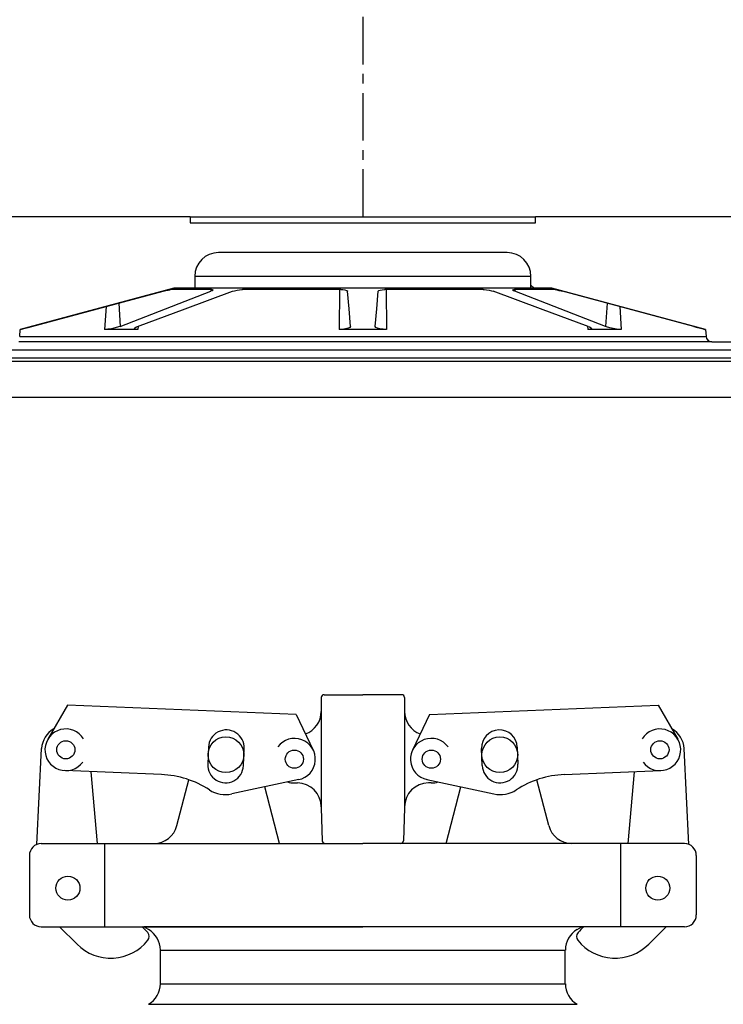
# Model space of a CAD drawing. Extents: x -169 to 6736, y -208 to 3022.
# Tile 126 of 256: x 1678 to 1685, y 414 to 424. Entities that reach past the tile are written whole.
import ezdxf

# ---------------------------------------------------------------- set-up
doc = ezdxf.new("R2010")
doc.units = 0
doc.header["$MEASUREMENT"] = 0
doc.header["$PDSIZE"] = 1
doc.linetypes.add('CENTER1', pattern=[0.6625, 0.5, -0.075, 0.0125, -0.075])
doc.layers.get('DEFPOINTS').update_dxf_attribs({"linetype": 'CONTINUOUS'})
for name, color, linetype in [('CENTERLINE', 3, 'CENTER1'), ('DIM', 3, 'CONTINUOUS'), ('FILL-CAP', 1, 'CONTINUOUS'), ('FREEZE-LINES', 8, 'CONTINUOUS'), ('SPILL-BUCKET', 1, 'CONTINUOUS'), ('SWIVEL-ADAPTOR', 1, 'CONTINUOUS')]:
    doc.layers.add(name, color=color, linetype=linetype)
doc.styles.add('SIMPLEX', font='simplex')
doc.dimstyles.new('DIM64', dxfattribs={"dimscale": 64, "dimtxt": 0.09375, "dimasz": 0.09375, "dimexe": 0.0625, "dimexo": 0.0625, "dimgap": 0.046875, "dimtad": 1, "dimdec": 4, "dimzin": 3, "dimdsep": 46, "dimlunit": 4, "dimtxsty": 'SIMPLEX', "dimcen": 0, "dimclrd": 256, "dimclre": 256, "dimclrt": 256, "dimadec": 0, "dimazin": 0, "dimtfac": 1, "dimtdec": 4, "dimtmove": 0, "dimatfit": 3, "dimfxl": 1, "dimfrac": 2, "dimtolj": 1, "dimtzin": 0, "dimarcsym": 0})

# ---------------------------------------------------------------- blocks, each defined once
blk = doc.blocks.new('*D17')
at = {"layer": 'DEFPOINTS', "color": 0, "transparency": 16777216}
for p in [(1422.429, 414.289), (2052.154, 410.007), (1422.429, 136.516)]:
    blk.add_point(p, dxfattribs=at)
at = {"layer": 'DIM', "lineweight": -2, "transparency": 16777216}
for p, q in [((1422.429, 410.289), (1422.429, 132.516)), ((2052.154, 406.007), (2052.154, 132.516)), ((2046.154, 136.516), (1428.429, 136.516))]:
    blk.add_line(p, q, dxfattribs=at)
at = {"layer": 'DIM', "transparency": 16777216}
for points in [[(1428.429, 137.516), (1428.429, 135.516), (1422.429, 136.516)], [(2046.154, 137.516), (2046.154, 135.516), (2052.154, 136.516)]]:
    blk.add_solid(points, dxfattribs=at)
at = {"layer": 'DIM', "transparency": 16777216, "insert": (1737.291, 144.087), "char_height": 6, "attachment_point": 5, "style": 'SIMPLEX'}
blk.add_mtext('\\A1;52\'-5 3/4" (F.V. TANK SLAB)', dxfattribs=at)

msp = doc.modelspace()

# ---------------------------------------------------------------- linework, layer by layer
at = {"layer": 'CENTERLINE', "flags": 128}
msp.add_lwpolyline([(1681.39983, 421.89972), (1681.39983, 439.73881), (1673.31084, 447.8278), (1673.31084, 465.14738)], dxfattribs=at)
at = {"layer": 'FILL-CAP', "linetype": 'Continuous'}
for p, q in [((1680.99145, 416.88492), (1681.3977, 416.88492)), ((1681.80395, 416.88492), (1681.3977, 416.88492)), ((1680.9602, 416.85367), (1680.9602, 416.70792)), ((1681.8352, 416.85367), (1681.8352, 416.70792)), ((1678.29912, 416.77479), (1678.09077, 416.41637)), ((1680.69835, 416.67632), (1678.29912, 416.77479)), ((1680.69835, 416.67632), (1680.87662, 416.30202)), ((1680.9602, 416.70792), (1680.9602, 415.69742)), ((1681.8352, 416.70792), (1681.8352, 415.70792)), ((1682.09705, 416.67632), (1681.91878, 416.30202)), ((1682.09705, 416.67632), (1684.49628, 416.77479)), ((1684.49628, 416.77479), (1684.70462, 416.41637)), ((1677.97498, 415.31296), (1678.02598, 416.31983)), ((1679.77708, 416.33506), (1679.7697, 416.15521)), ((1680.14438, 416.13983), (1680.15176, 416.31968)), ((1682.65101, 416.13983), (1682.64363, 416.31968)), ((1683.01832, 416.33506), (1683.0257, 416.15521)), ((1684.82042, 415.31296), (1684.76941, 416.31983)), ((1679.28354, 416.04631), (1678.27092, 416.08787)), ((1678.61264, 415.32242), (1678.54676, 416.07655)), ((1683.51185, 416.04631), (1684.52447, 416.08787)), ((1684.18275, 415.32242), (1684.24863, 416.07655)), ((1679.44623, 415.51019), (1679.57008, 415.99198)), ((1680.72527, 415.99413), (1680.02286, 415.84254)), ((1680.6792, 415.95792), (1680.7102, 415.95792)), ((1682.07012, 415.99413), (1682.77254, 415.84254)), ((1682.1162, 415.95792), (1682.0852, 415.95792)), ((1683.34916, 415.51019), (1683.22532, 415.99198)), ((1680.52223, 415.32319), (1680.3695, 415.91735)), ((1682.27316, 415.32319), (1682.42589, 415.91735)), ((1680.9602, 415.70792), (1680.9602, 415.69742)), ((1680.9602, 415.69742), (1680.97224, 415.35258)), ((1681.8352, 415.69742), (1681.82315, 415.35258)), ((1681.8352, 415.70792), (1681.8352, 415.69742)), ((1678.0227, 415.32242), (1679.2041, 415.32242)), ((1678.6902, 414.44742), (1678.6902, 415.32242)), ((1679.2041, 415.32242), (1681.3977, 415.32242)), ((1683.59129, 415.32242), (1681.3977, 415.32242)), ((1684.7727, 415.32242), (1683.59129, 415.32242)), ((1684.1052, 414.44742), (1684.1052, 415.32242)), ((1677.8977, 415.19742), (1677.8977, 414.57242)), ((1684.8977, 415.19742), (1684.8977, 414.57242)), ((1678.0227, 414.44742), (1681.3977, 414.44742)), ((1678.21487, 414.44742), (1678.39772, 414.26531)), ((1684.7727, 414.44742), (1681.3977, 414.44742)), ((1684.58053, 414.44742), (1684.39767, 414.26531))]:
    msp.add_line(p, q, dxfattribs=at)
at = {"layer": 'FILL-CAP', "color": 7, "linetype": 'Continuous'}
for centre, radius in [((1678.27989, 416.30644), 0.0955), ((1679.9602, 416.25442), 0.1875), ((1682.8352, 416.25442), 0.1875), ((1684.5155, 416.30644), 0.0955), ((1680.6792, 416.20792), 0.0955), ((1682.1162, 416.20792), 0.0955), ((1678.3022, 414.85442), 0.126), ((1684.4932, 414.85442), 0.126)]:
    msp.add_circle(centre, radius, dxfattribs=at)
at = {"layer": 'FILL-CAP', "linetype": 'Continuous'}
msp.add_circle((1682.1162, 416.20792), 0.096, dxfattribs=at)
for centre, radius, start, end in [((1680.99145, 416.85367), 0.03125, 90, 180), ((1681.80395, 416.85367), 0.03125, 0, 90), ((1680.7102, 416.70792), 0.25, 289.892293, 0), ((1682.0852, 416.70792), 0.25, 180, 250.107707), ((1678.27566, 416.30718), 0.25, 119.01975, 177.100106), ((1678.27997, 416.30643), 0.2188, 31.207475, 324.090131), ((1684.51543, 416.30643), 0.2188, 215.909869, 148.792525), ((1684.51973, 416.30718), 0.25, 2.899894, 60.98025), ((1680.68045, 416.20786), 0.2187, 281.184003, 143.400114), ((1682.1162, 416.20792), 0.2187, 35.923386, 258.139497), ((1679.24253, 415.04715), 1, 57.003012, 87.64961), ((1680.6792, 416.20792), 0.25, 253.199633, 269.999877), ((1680.7102, 415.70792), 0.25, 0, 90), ((1682.0852, 415.70792), 0.25, 90, 180), ((1682.1162, 416.20792), 0.25, 270.000123, 286.800367), ((1683.55286, 415.04715), 1, 92.35039, 122.996988), ((1679.95704, 416.14752), 0.312, 237.003012, 282.178318), ((1682.83836, 416.14752), 0.312, 257.821682, 302.996988), ((1679.2041, 415.57242), 0.25, 270, 345.58427), ((1683.59129, 415.57242), 0.25, 194.41573, 270), ((1681.00347, 415.35367), 0.03125, 182, 270), ((1681.79192, 415.35367), 0.03125, 270, 358), ((1678.0227, 415.19742), 0.125, 90, 180), ((1684.7727, 415.19742), 0.125, 0, 90), ((1678.0227, 414.57242), 0.125, 180, 270), ((1684.7727, 414.57242), 0.125, 270, 0), ((1678.76077, 414.06067), 0.5, 40.753152, 50.670514), ((1684.03462, 414.06067), 0.5, 129.329486, 139.246848), ((1678.75056, 414.61957), 0.5, 225.115836, 321.339848), ((1679.09219, 414.34627), 0.0625, 321.339848, 40.753152), ((1683.7032, 414.34627), 0.0625, 139.246848, 218.660152), ((1684.04483, 414.61957), 0.5, 218.660152, 314.884164)]:
    msp.add_arc(centre, radius, start, end, dxfattribs=at)
at = {"layer": 'FILL-CAP', "color": 1, "linetype": 'Continuous'}
for centre, start, end in [((1679.96442, 416.32737), 357.64961, 177.64961), ((1682.83097, 416.32737), 2.35039, 182.35039), ((1679.95704, 416.14752), 177.64961, 357.649627), ((1682.83836, 416.14752), 182.350373, 2.35039)]:
    msp.add_arc(centre, 0.1875, start, end, dxfattribs=at)
at = {"layer": 'FREEZE-LINES', "linetype": 'Continuous'}
msp.add_line((1130.21218, 420.00736), (1904.5822, 420.00736), dxfattribs=at)
at = {"layer": 'SPILL-BUCKET', "linetype": 'Continuous'}
for p, q in [((1679.58643, 421.89972), (1675.40179, 421.89972)), ((1679.58643, 421.89972), (1679.58643, 421.83727)), ((1679.58643, 421.89972), (1679.59231, 421.89972)), ((1679.59231, 421.89972), (1679.60989, 421.89972)), ((1679.60989, 421.89972), (1679.63907, 421.89972)), ((1679.63907, 421.89972), (1679.67965, 421.89972)), ((1679.67965, 421.89972), (1679.73137, 421.89972)), ((1679.73137, 421.89972), (1679.7939, 421.89972)), ((1679.7939, 421.89972), (1679.86684, 421.89972)), ((1679.86684, 421.89972), (1679.94969, 421.89972)), ((1679.94969, 421.89972), (1680.04195, 421.89972)), ((1680.04195, 421.89972), (1680.14299, 421.89972)), ((1680.14299, 421.89972), (1680.25217, 421.89972)), ((1680.25217, 421.89972), (1680.36878, 421.89972)), ((1680.36878, 421.89972), (1680.49207, 421.89972)), ((1680.49207, 421.89972), (1680.62122, 421.89972)), ((1680.62122, 421.89972), (1680.75541, 421.89972)), ((1680.75541, 421.89972), (1680.89377, 421.89972)), ((1680.89377, 421.89972), (1681.0354, 421.89972)), ((1681.0354, 421.89972), (1681.17937, 421.89972)), ((1681.17937, 421.89972), (1681.32476, 421.89972)), ((1681.32476, 421.89972), (1681.47063, 421.89972)), ((1681.47063, 421.89972), (1681.61602, 421.89972)), ((1681.61602, 421.89972), (1681.75999, 421.89972)), ((1681.75999, 421.89972), (1681.90162, 421.89972)), ((1681.90162, 421.89972), (1682.03998, 421.89972)), ((1682.03998, 421.89972), (1682.17417, 421.89972)), ((1682.17417, 421.89972), (1682.30333, 421.89972)), ((1682.30333, 421.89972), (1682.42661, 421.89972)), ((1682.42661, 421.89972), (1682.54322, 421.89972)), ((1682.54322, 421.89972), (1682.6524, 421.89972)), ((1682.6524, 421.89972), (1682.75345, 421.89972)), ((1682.75345, 421.89972), (1682.8457, 421.89972)), ((1682.8457, 421.89972), (1682.92856, 421.89972)), ((1682.92856, 421.89972), (1683.00149, 421.89972)), ((1683.00149, 421.89972), (1683.06402, 421.89972)), ((1683.06402, 421.89972), (1683.11574, 421.89972)), ((1683.11574, 421.89972), (1683.15633, 421.89972)), ((1683.15633, 421.89972), (1683.1855, 421.89972)), ((1683.1855, 421.89972), (1683.20308, 421.89972)), ((1683.20308, 421.89972), (1683.20896, 421.89972)), ((1687.3936, 421.89972), (1683.20896, 421.89972)), ((1683.20896, 421.83727), (1683.20896, 421.89972)), ((1679.58643, 421.83727), (1683.20896, 421.83727)), ((1682.91229, 421.52498), (1679.88311, 421.52498)), ((1679.6393, 421.27515), (1679.63328, 421.27515)), ((1679.63328, 421.27515), (1679.63328, 421.15024)), ((1679.65734, 421.27515), (1679.6393, 421.27515)), ((1679.68727, 421.27515), (1679.65734, 421.27515)), ((1679.72888, 421.27515), (1679.68727, 421.27515)), ((1679.78189, 421.27515), (1679.72888, 421.27515)), ((1679.84594, 421.27515), (1679.78189, 421.27515)), ((1679.92058, 421.27515), (1679.84594, 421.27515)), ((1680.00532, 421.27515), (1679.92058, 421.27515)), ((1680.09957, 421.27515), (1680.00532, 421.27515)), ((1680.20269, 421.27515), (1680.09957, 421.27515)), ((1680.31397, 421.27515), (1680.20269, 421.27515)), ((1680.43265, 421.27515), (1680.31397, 421.27515)), ((1680.55792, 421.27515), (1680.43265, 421.27515)), ((1680.68894, 421.27515), (1680.55792, 421.27515)), ((1680.82479, 421.27515), (1680.68894, 421.27515)), ((1680.96456, 421.27515), (1680.82479, 421.27515)), ((1681.10728, 421.27515), (1680.96456, 421.27515)), ((1681.25199, 421.27515), (1681.10728, 421.27515)), ((1681.3977, 421.27515), (1681.25199, 421.27515)), ((1681.5434, 421.27515), (1681.3977, 421.27515)), ((1681.68811, 421.27515), (1681.5434, 421.27515)), ((1681.83083, 421.27515), (1681.68811, 421.27515)), ((1681.9706, 421.27515), (1681.83083, 421.27515)), ((1682.10645, 421.27515), (1681.9706, 421.27515)), ((1682.23747, 421.27515), (1682.10645, 421.27515)), ((1682.36274, 421.27515), (1682.23747, 421.27515)), ((1682.48142, 421.27515), (1682.36274, 421.27515)), ((1682.5927, 421.27515), (1682.48142, 421.27515)), ((1682.69582, 421.27515), (1682.5927, 421.27515)), ((1682.79007, 421.27515), (1682.69582, 421.27515)), ((1682.87481, 421.27515), (1682.79007, 421.27515)), ((1682.94946, 421.27515), (1682.87481, 421.27515)), ((1683.0135, 421.27515), (1682.94946, 421.27515)), ((1683.06651, 421.27515), (1683.0135, 421.27515)), ((1683.10812, 421.27515), (1683.06651, 421.27515)), ((1683.13805, 421.27515), (1683.10812, 421.27515)), ((1683.15609, 421.27515), (1683.13805, 421.27515)), ((1683.16211, 421.27515), (1683.15609, 421.27515)), ((1683.16211, 421.15024), (1683.16211, 421.27515)), ((1679.41468, 421.15024), (1677.80216, 420.71817)), ((1679.30343, 421.11877), (1679.33, 421.12575)), ((1679.33, 421.12575), (1679.35341, 421.13169)), ((1679.35341, 421.13169), (1679.37041, 421.1357)), ((1679.37041, 421.1357), (1679.37916, 421.13733)), ((1679.37916, 421.13733), (1679.3798, 421.13736)), ((1679.40457, 421.13736), (1679.3798, 421.13736)), ((1679.44197, 421.13736), (1679.40457, 421.13736)), ((1679.63328, 421.15024), (1679.41468, 421.15024)), ((1679.49177, 421.13736), (1679.44197, 421.13736)), ((1679.55366, 421.13736), (1679.49177, 421.13736)), ((1679.62724, 421.13736), (1679.55366, 421.13736)), ((1679.71204, 421.13736), (1679.62724, 421.13736)), ((1679.6393, 421.15024), (1679.63328, 421.15024)), ((1679.65734, 421.15024), (1679.6393, 421.15024)), ((1679.68727, 421.15024), (1679.65734, 421.15024)), ((1679.72888, 421.15024), (1679.68727, 421.15024)), ((1679.80753, 421.13736), (1679.71204, 421.13736)), ((1679.78189, 421.15024), (1679.72888, 421.15024)), ((1679.84594, 421.15024), (1679.78189, 421.15024)), ((1679.8017, 421.13737), (1679.80285, 421.11877)), ((1679.81575, 421.12454), (1679.80285, 421.11877)), ((1679.80753, 421.13736), (1679.81498, 421.13704)), ((1679.81498, 421.13704), (1679.8234, 421.13473)), ((1679.82375, 421.13044), (1679.81575, 421.12454)), ((1679.8234, 421.13473), (1679.82375, 421.13044)), ((1679.92058, 421.15024), (1679.84594, 421.15024)), ((1680.00532, 421.15024), (1679.92058, 421.15024)), ((1680.09957, 421.15024), (1680.00532, 421.15024)), ((1680.03081, 421.11877), (1680.05043, 421.12497)), ((1680.05043, 421.12497), (1680.07683, 421.13111)), ((1680.07683, 421.13111), (1680.1039, 421.13536)), ((1680.20269, 421.15024), (1680.09957, 421.15024)), ((1680.1039, 421.13536), (1680.12813, 421.13726)), ((1680.12813, 421.13726), (1680.13413, 421.13736)), ((1680.26464, 421.13736), (1680.13413, 421.13736)), ((1680.31397, 421.15024), (1680.20269, 421.15024)), ((1680.40234, 421.13736), (1680.26464, 421.13736)), ((1680.43265, 421.15024), (1680.31397, 421.15024)), ((1680.54635, 421.13736), (1680.40234, 421.13736)), ((1680.55792, 421.15024), (1680.43265, 421.15024)), ((1680.69576, 421.13736), (1680.54635, 421.13736)), ((1680.68894, 421.15024), (1680.55792, 421.15024)), ((1680.82479, 421.15024), (1680.68894, 421.15024)), ((1680.84961, 421.13736), (1680.69576, 421.13736)), ((1680.96456, 421.15024), (1680.82479, 421.15024)), ((1681.00695, 421.13736), (1680.84961, 421.13736)), ((1681.10728, 421.15024), (1680.96456, 421.15024)), ((1681.16676, 421.13736), (1681.00695, 421.13736)), ((1681.25199, 421.15024), (1681.10728, 421.15024)), ((1681.15272, 421.13736), (1681.1502, 420.71817)), ((1681.16676, 421.13736), (1681.18783, 421.13652)), ((1681.18783, 421.13652), (1681.20947, 421.13352)), ((1681.20947, 421.13352), (1681.22577, 421.12866)), ((1681.22577, 421.12866), (1681.23503, 421.12233)), ((1681.23503, 421.12233), (1681.2365, 421.11877)), ((1681.3977, 421.15024), (1681.25199, 421.15024)), ((1681.5434, 421.15024), (1681.3977, 421.15024)), ((1681.68811, 421.15024), (1681.5434, 421.15024)), ((1681.55889, 421.11877), (1681.56417, 421.12575)), ((1681.56417, 421.12575), (1681.57833, 421.13169)), ((1681.57833, 421.13169), (1681.59938, 421.1357)), ((1681.59938, 421.1357), (1681.6242, 421.13733)), ((1681.6242, 421.13733), (1681.62864, 421.13736)), ((1681.78845, 421.13736), (1681.62864, 421.13736)), ((1681.64267, 421.13736), (1681.64519, 420.71817)), ((1681.83083, 421.15024), (1681.68811, 421.15024)), ((1681.94578, 421.13736), (1681.78845, 421.13736)), ((1681.9706, 421.15024), (1681.83083, 421.15024)), ((1682.09963, 421.13736), (1681.94578, 421.13736)), ((1682.10645, 421.15024), (1681.9706, 421.15024)), ((1682.24904, 421.13736), (1682.09963, 421.13736)), ((1682.23747, 421.15024), (1682.10645, 421.15024)), ((1682.36274, 421.15024), (1682.23747, 421.15024)), ((1682.39305, 421.13736), (1682.24904, 421.13736)), ((1682.48142, 421.15024), (1682.36274, 421.15024)), ((1682.53075, 421.13736), (1682.39305, 421.13736)), ((1682.5927, 421.15024), (1682.48142, 421.15024)), ((1682.66127, 421.13736), (1682.53075, 421.13736)), ((1682.69582, 421.15024), (1682.5927, 421.15024)), ((1682.66127, 421.13736), (1682.67251, 421.13704)), ((1682.67251, 421.13704), (1682.69646, 421.13473)), ((1682.79007, 421.15024), (1682.69582, 421.15024)), ((1682.69646, 421.13473), (1682.72189, 421.13044)), ((1682.72189, 421.13044), (1682.74653, 421.12454)), ((1682.74653, 421.12454), (1682.76458, 421.11877)), ((1682.87481, 421.15024), (1682.79007, 421.15024)), ((1682.94946, 421.15024), (1682.87481, 421.15024)), ((1683.0135, 421.15024), (1682.94946, 421.15024)), ((1682.97122, 421.13111), (1682.97304, 421.13536)), ((1682.97885, 421.12497), (1682.97122, 421.13111)), ((1682.97304, 421.13536), (1682.98355, 421.13726)), ((1682.99254, 421.11877), (1682.97885, 421.12497)), ((1682.98355, 421.13726), (1682.98787, 421.13736)), ((1683.08335, 421.13736), (1682.98787, 421.13736)), ((1682.99369, 421.13737), (1682.99254, 421.11877)), ((1683.06651, 421.15024), (1683.0135, 421.15024)), ((1683.10812, 421.15024), (1683.06651, 421.15024)), ((1683.16815, 421.13736), (1683.08335, 421.13736)), ((1683.13805, 421.15024), (1683.10812, 421.15024)), ((1683.15609, 421.15024), (1683.13805, 421.15024)), ((1683.16211, 421.15024), (1683.15609, 421.15024)), ((1683.16211, 421.18379), (1683.19566, 421.15024)), ((1683.38071, 421.15024), (1683.16211, 421.15024)), ((1683.24173, 421.13736), (1683.16815, 421.13736)), ((1683.30362, 421.13736), (1683.24173, 421.13736)), ((1683.35342, 421.13736), (1683.30362, 421.13736)), ((1683.39083, 421.13736), (1683.35342, 421.13736)), ((1684.99323, 420.71817), (1683.38071, 421.15024)), ((1683.41559, 421.13736), (1683.39083, 421.13736)), ((1683.41559, 421.13736), (1683.42104, 421.13652)), ((1683.42104, 421.13652), (1683.43441, 421.13352)), ((1683.43441, 421.13352), (1683.45408, 421.12866)), ((1683.45408, 421.12866), (1683.47851, 421.12233)), ((1683.47851, 421.12233), (1683.49196, 421.11877)), ((1678.61366, 420.93459), (1679.30343, 421.11877)), ((1679.3265, 420.93459), (1679.80285, 421.11877)), ((1679.53167, 420.93459), (1680.03081, 421.11877)), ((1681.25262, 420.93459), (1681.2365, 421.11877)), ((1681.54277, 420.93459), (1681.55889, 421.11877)), ((1683.26372, 420.93459), (1682.76458, 421.11877)), ((1683.46889, 420.93459), (1682.99254, 421.11877)), ((1684.18173, 420.93459), (1683.49196, 421.11877)), ((1677.92396, 420.75016), (1678.61366, 420.93459)), ((1678.70213, 420.95822), (1678.6863, 420.71817)), ((1678.83515, 420.99374), (1678.85022, 420.75016)), ((1678.85022, 420.75016), (1679.3265, 420.93459)), ((1679.03257, 420.75016), (1679.53167, 420.93459)), ((1681.26875, 420.75016), (1681.25262, 420.93459)), ((1681.52664, 420.75016), (1681.54277, 420.93459)), ((1683.76282, 420.75016), (1683.26372, 420.93459)), ((1683.94517, 420.75016), (1683.46889, 420.93459)), ((1683.96024, 420.99374), (1683.94517, 420.75016)), ((1684.09326, 420.95822), (1684.1091, 420.71817)), ((1684.87143, 420.75016), (1684.18173, 420.93459)), ((1677.79577, 420.64513), (1677.80216, 420.71817)), ((1677.8043, 420.71817), (1677.80216, 420.71817)), ((1677.81069, 420.71817), (1677.8043, 420.71817)), ((1677.81069, 420.71817), (1677.81395, 420.71964)), ((1677.81071, 420.71843), (1677.81069, 420.71817)), ((1677.81395, 420.71964), (1677.82849, 420.72402)), ((1677.82849, 420.72402), (1677.85295, 420.7309)), ((1677.85295, 420.7309), (1677.88537, 420.73977)), ((1677.88537, 420.73977), (1677.92396, 420.75016)), ((1678.69199, 420.71825), (1678.6863, 420.71817)), ((1678.85527, 420.71817), (1678.6863, 420.71817)), ((1678.72239, 420.72057), (1678.69199, 420.71825)), ((1678.75907, 420.72604), (1678.72239, 420.72057)), ((1678.79763, 420.7342), (1678.75907, 420.72604)), ((1678.83279, 420.74403), (1678.79763, 420.7342)), ((1678.85022, 420.75016), (1678.83279, 420.74403)), ((1679.03631, 420.71817), (1678.85527, 420.71817)), ((1678.99822, 420.72805), (1679.00417, 420.73626)), ((1679.00415, 420.72207), (1678.99822, 420.72805)), ((1679.02114, 420.71874), (1679.00415, 420.72207)), ((1679.00417, 420.73626), (1679.02208, 420.74599)), ((1679.03631, 420.71817), (1679.02114, 420.71874)), ((1679.02208, 420.74599), (1679.03257, 420.75016)), ((1679.03827, 420.75227), (1679.03631, 420.71817)), ((1681.18051, 420.71925), (1681.1502, 420.71817)), ((1681.3977, 420.71817), (1681.1502, 420.71817)), ((1681.21557, 420.72348), (1681.18051, 420.71925)), ((1681.24447, 420.73065), (1681.21557, 420.72348)), ((1681.26299, 420.73993), (1681.24447, 420.73065)), ((1681.26875, 420.75016), (1681.26299, 420.73993)), ((1681.64519, 420.71817), (1681.3977, 420.71817)), ((1681.53261, 420.73977), (1681.52664, 420.75016)), ((1681.55021, 420.7309), (1681.53261, 420.73977)), ((1681.57687, 420.72402), (1681.55021, 420.7309)), ((1681.60984, 420.71964), (1681.57687, 420.72402)), ((1681.64519, 420.71817), (1681.60984, 420.71964)), ((1683.75712, 420.75227), (1683.75908, 420.71817)), ((1683.76515, 420.71825), (1683.75908, 420.71817)), ((1683.94012, 420.71817), (1683.75908, 420.71817)), ((1683.76282, 420.75016), (1683.77767, 420.74403)), ((1683.78645, 420.72057), (1683.76515, 420.71825)), ((1683.77767, 420.74403), (1683.79366, 420.7342)), ((1683.79663, 420.72604), (1683.78645, 420.72057)), ((1683.79366, 420.7342), (1683.79663, 420.72604)), ((1684.1091, 420.71817), (1683.94012, 420.71817)), ((1683.95669, 420.74599), (1683.94517, 420.75016)), ((1683.98958, 420.73626), (1683.95669, 420.74599)), ((1684.02568, 420.72805), (1683.98958, 420.73626)), ((1684.0612, 420.72207), (1684.02568, 420.72805)), ((1684.09295, 420.71874), (1684.0612, 420.72207)), ((1684.1091, 420.71817), (1684.09295, 420.71874)), ((1684.87143, 420.75016), (1684.9094, 420.73993)), ((1684.9094, 420.73993), (1684.94333, 420.73065)), ((1684.94333, 420.73065), (1684.96876, 420.72348)), ((1684.96876, 420.72348), (1684.98262, 420.71925)), ((1684.98262, 420.71925), (1684.9847, 420.71817)), ((1684.98467, 420.71846), (1684.9847, 420.71817)), ((1684.99109, 420.71817), (1684.9847, 420.71817)), ((1684.99323, 420.71817), (1684.99109, 420.71817)), ((1684.99323, 420.71817), (1684.99962, 420.64513)), ((1677.79577, 420.64513), (1677.80165, 420.64513)), ((1677.80165, 420.64513), (1677.81925, 420.64513)), ((1677.81925, 420.64513), (1677.84853, 420.64513)), ((1677.84853, 420.64513), (1677.88938, 420.64513)), ((1677.88938, 420.64513), (1677.94168, 420.64513)), ((1677.94168, 420.64513), (1678.00525, 420.64513)), ((1678.00525, 420.64513), (1678.07988, 420.64513)), ((1678.07988, 420.64513), (1678.16534, 420.64513)), ((1678.16534, 420.64513), (1678.26134, 420.64513)), ((1678.26134, 420.64513), (1678.36757, 420.64513)), ((1678.36757, 420.64513), (1678.48368, 420.64513)), ((1678.48368, 420.64513), (1678.6093, 420.64513)), ((1678.6093, 420.64513), (1678.74401, 420.64513)), ((1678.74401, 420.64513), (1678.88738, 420.64513)), ((1678.88738, 420.64513), (1679.03894, 420.64513)), ((1679.03894, 420.64513), (1679.19819, 420.64513)), ((1679.19819, 420.64513), (1679.36461, 420.64513)), ((1679.36461, 420.64513), (1679.53767, 420.64513)), ((1679.53767, 420.64513), (1679.7168, 420.64513)), ((1679.7168, 420.64513), (1679.9014, 420.64513)), ((1679.9014, 420.64513), (1680.09089, 420.64513)), ((1680.09089, 420.64513), (1680.28464, 420.64513)), ((1680.28464, 420.64513), (1680.48202, 420.64513)), ((1680.48202, 420.64513), (1680.68239, 420.64513)), ((1680.68239, 420.64513), (1680.88509, 420.64513)), ((1680.88509, 420.64513), (1681.08946, 420.64513)), ((1681.08946, 420.64513), (1681.29484, 420.64513)), ((1681.29484, 420.64513), (1681.50055, 420.64513)), ((1681.50055, 420.64513), (1681.70593, 420.64513)), ((1681.70593, 420.64513), (1681.9103, 420.64513)), ((1681.9103, 420.64513), (1682.113, 420.64513)), ((1682.113, 420.64513), (1682.31337, 420.64513)), ((1682.31337, 420.64513), (1682.51075, 420.64513)), ((1682.51075, 420.64513), (1682.7045, 420.64513)), ((1682.7045, 420.64513), (1682.89399, 420.64513)), ((1682.89399, 420.64513), (1683.07859, 420.64513)), ((1683.07859, 420.64513), (1683.25772, 420.64513)), ((1683.25772, 420.64513), (1683.43078, 420.64513)), ((1683.43078, 420.64513), (1683.5972, 420.64513)), ((1683.5972, 420.64513), (1683.75645, 420.64513)), ((1683.75645, 420.64513), (1683.90801, 420.64513)), ((1683.90801, 420.64513), (1684.05138, 420.64513)), ((1684.05138, 420.64513), (1684.18609, 420.64513)), ((1684.18609, 420.64513), (1684.31171, 420.64513)), ((1684.31171, 420.64513), (1684.42783, 420.64513)), ((1684.42783, 420.64513), (1684.53405, 420.64513)), ((1684.53405, 420.64513), (1684.63005, 420.64513)), ((1684.63005, 420.64513), (1684.71551, 420.64513)), ((1684.71551, 420.64513), (1684.79015, 420.64513)), ((1684.79015, 420.64513), (1684.85371, 420.64513)), ((1684.85371, 420.64513), (1684.90601, 420.64513)), ((1684.90601, 420.64513), (1684.94686, 420.64513)), ((1684.94686, 420.64513), (1684.97614, 420.64513)), ((1684.97614, 420.64513), (1684.99374, 420.64513)), ((1684.99374, 420.64513), (1684.99962, 420.64513)), ((1685.00423, 420.62644), (1685.0377, 420.59298)), ((1677.82878, 420.58812), (1677.78722, 420.58812)), ((1677.88198, 420.58812), (1677.82878, 420.58812)), ((1677.94664, 420.58812), (1677.88198, 420.58812)), ((1678.02257, 420.58812), (1677.94664, 420.58812)), ((1678.1095, 420.58812), (1678.02257, 420.58812)), ((1678.20716, 420.58812), (1678.1095, 420.58812)), ((1678.31522, 420.58812), (1678.20716, 420.58812)), ((1678.43334, 420.58812), (1678.31522, 420.58812)), ((1678.56113, 420.58812), (1678.43334, 420.58812)), ((1678.69817, 420.58812), (1678.56113, 420.58812)), ((1678.84402, 420.58812), (1678.69817, 420.58812)), ((1678.99819, 420.58812), (1678.84402, 420.58812)), ((1679.1602, 420.58812), (1678.99819, 420.58812)), ((1679.3295, 420.58812), (1679.1602, 420.58812)), ((1679.50554, 420.58812), (1679.3295, 420.58812)), ((1679.68776, 420.58812), (1679.50554, 420.58812)), ((1679.87556, 420.58812), (1679.68776, 420.58812)), ((1680.06832, 420.58812), (1679.87556, 420.58812)), ((1680.26541, 420.58812), (1680.06832, 420.58812)), ((1680.4662, 420.58812), (1680.26541, 420.58812)), ((1680.67003, 420.58812), (1680.4662, 420.58812)), ((1680.87623, 420.58812), (1680.67003, 420.58812)), ((1681.08414, 420.58812), (1680.87623, 420.58812)), ((1681.29306, 420.58812), (1681.08414, 420.58812)), ((1681.50233, 420.58812), (1681.29306, 420.58812)), ((1681.71125, 420.58812), (1681.50233, 420.58812)), ((1681.91916, 420.58812), (1681.71125, 420.58812)), ((1682.12536, 420.58812), (1681.91916, 420.58812)), ((1682.32919, 420.58812), (1682.12536, 420.58812)), ((1682.52998, 420.58812), (1682.32919, 420.58812)), ((1682.72707, 420.58812), (1682.52998, 420.58812)), ((1682.91984, 420.58812), (1682.72707, 420.58812)), ((1683.10763, 420.58812), (1682.91984, 420.58812)), ((1683.28985, 420.58812), (1683.10763, 420.58812)), ((1683.46589, 420.58812), (1683.28985, 420.58812)), ((1683.6352, 420.58812), (1683.46589, 420.58812)), ((1683.7972, 420.58812), (1683.6352, 420.58812)), ((1683.95137, 420.58812), (1683.7972, 420.58812)), ((1684.09722, 420.58812), (1683.95137, 420.58812)), ((1684.23426, 420.58812), (1684.09722, 420.58812)), ((1684.36205, 420.58812), (1684.23426, 420.58812)), ((1684.48017, 420.58812), (1684.36205, 420.58812)), ((1684.58823, 420.58812), (1684.48017, 420.58812)), ((1684.68589, 420.58812), (1684.58823, 420.58812)), ((1684.77282, 420.58812), (1684.68589, 420.58812)), ((1684.84875, 420.58812), (1684.77282, 420.58812)), ((1684.91341, 420.58812), (1684.84875, 420.58812)), ((1684.96661, 420.58812), (1684.91341, 420.58812)), ((1685.00817, 420.58812), (1684.96661, 420.58812)), ((1685.03795, 420.58812), (1685.00817, 420.58812)), ((1685.05586, 420.58812), (1685.03795, 420.58812)), ((1685.06184, 420.58812), (1685.05586, 420.58812)), ((1685.06184, 420.58812), (1686.74775, 420.58812))]:
    msp.add_line(p, q, dxfattribs=at)
at = {"layer": 'SPILL-BUCKET', "color": 7, "linetype": 'Continuous'}
for p, q in [((1686.09466, 420.50019), (1674.89645, 420.50019)), ((1686.09257, 420.41636), (1674.89206, 420.41636)), ((1674.73612, 420.38513), (1686.09226, 420.38513))]:
    msp.add_line(p, q, dxfattribs=at)
at = {"layer": 'SPILL-BUCKET', "linetype": 'Continuous'}
for centre, radius, start, end in [((1679.88311, 421.27515), 0.24983, 90, 180), ((1682.91229, 421.27515), 0.24983, 0, 90), ((1685.06184, 420.65058), 0.06246, 185, 270)]:
    msp.add_arc(centre, radius, start, end, dxfattribs=at)
at = {"layer": 'SWIVEL-ADAPTOR', "linetype": 'Continuous'}
for p, q in [((1679.1477, 414.42), (1679.1004, 414.44742)), ((1679.1477, 414.42), (1679.1004, 414.44742)), ((1679.1477, 414.42), (1679.1004, 414.44742)), ((1679.1477, 414.42), (1679.1004, 414.44742)), ((1683.695, 414.44742), (1679.1004, 414.44742)), ((1683.6477, 414.42), (1683.695, 414.44742)), ((1683.6477, 414.42), (1683.695, 414.44742)), ((1683.6477, 414.42), (1683.695, 414.44742)), ((1683.6477, 414.42), (1683.695, 414.44742)), ((1679.2727, 413.85162), (1679.2727, 414.20365)), ((1679.2727, 413.85162), (1679.2727, 414.20365)), ((1683.5227, 413.85162), (1683.5227, 414.20365)), ((1683.5227, 413.85162), (1683.5227, 414.20365))]:
    msp.add_line(p, q, dxfattribs=at)
at = {"layer": 'SWIVEL-ADAPTOR', "color": 7}
for p, q in [((1679.27323, 414.20365), (1683.52323, 414.20365)), ((1679.27323, 413.85162), (1683.52377, 413.85162)), ((1679.14763, 413.63538), (1683.64883, 413.63538))]:
    msp.add_line(p, q, dxfattribs=at)
at = {"layer": 'SWIVEL-ADAPTOR', "linetype": 'Continuous'}
for centre, start, end in [((1679.0227, 414.20365), 0, 59.981633), ((1679.0227, 414.20365), 0, 59.981633), ((1683.7727, 414.20365), 120.018367, 180), ((1683.7727, 414.20365), 120.018367, 180), ((1679.0227, 413.85162), 299.91219, 0), ((1679.0227, 413.85162), 299.91219, 0), ((1683.7727, 413.85162), 180, 240.08781), ((1683.7727, 413.85162), 180, 240.08781)]:
    msp.add_arc(centre, 0.24947, start, end, dxfattribs=at)

# ---------------------------------------------------------------- dimensions: what is measured, and where the dimension line sits
at = {"layer": 'DIM'}
dim = msp.add_linear_dim(base=(1422.42894, 136.51592), p1=(2052.15406, 410.00736), p2=(1422.42894, 414.28861), angle=180, text='<> (F.V. TANK SLAB)', dimstyle='DIM64', dxfattribs=at)
dim.commit()
dim.dimension.update_dxf_attribs({"geometry": '*D17', "text_midpoint": (1737.2915, 144.08735)})

doc.saveas('drawing.dxf')
